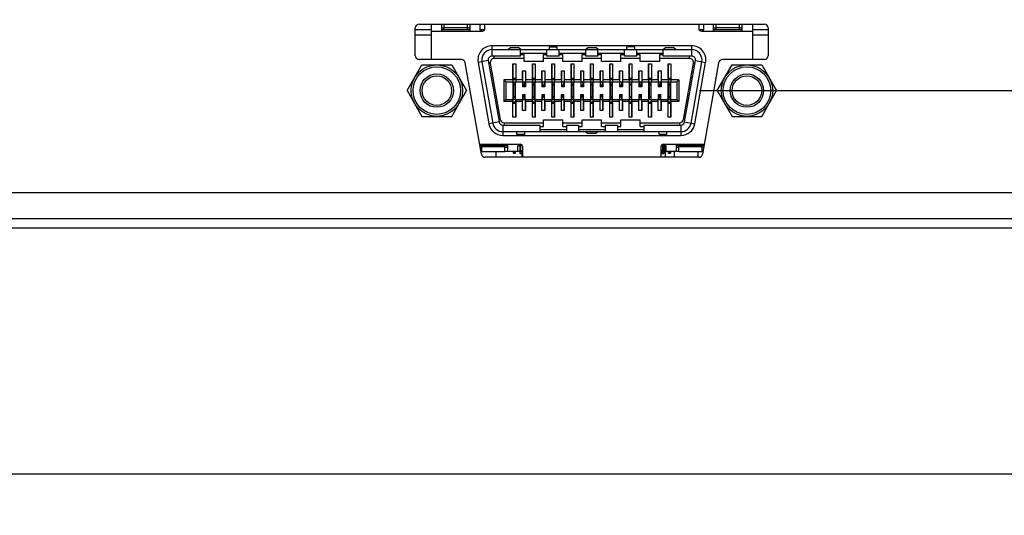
# Model space of a CAD drawing. Header units: inches. Extents: x 0 to 34, y 0 to 22.
# Tile 21 of 38: x 22.5 to 25.5, y 4 to 5.5. Entities that reach past the tile are written whole.
import ezdxf

# ---------------------------------------------------------------- set-up
doc = ezdxf.new("R2010")
doc.units = ezdxf.units.IN
doc.header["$LTSCALE"] = 1.87
doc.header["$MEASUREMENT"] = 0
doc.layers.get('0').update_dxf_attribs({"linetype": 'CONTINUOUS'})
doc.layers.add('02___PRT_ALL_AXES', color=7, linetype='CONTINUOUS')
doc.layers.add('DIMENSIONS', color=7, linetype='CONTINUOUS')
doc.styles.get("Standard").update_dxf_attribs({"font": 'txt', "width": 0.8})
doc.dimstyles.new('DIMSTYLE_1', dxfattribs={"dimtxt": 0.125, "dimasz": 0.18, "dimexe": 0.125, "dimexo": 0.0625, "dimgap": 0.0625, "dimtad": 0, "dimtih": 1, "dimtoh": 1, "dimzin": 4, "dimdsep": 46, "dimtxsty": 'STANDARD', "dimblk": '_FILLED', "dimblk1": '_FILLED', "dimblk2": '_FILLED', "dimcen": 0.09, "dimadec": 0, "dimazin": 0, "dimtp": 0.001, "dimtm": 0.001, "dimtfac": 1, "dimtofl": 0, "dimtmove": 0, "dimatfit": 3, "dimldrblk": '_FILLED', "dimfxl": 1, "dimtolj": 1, "dimtzin": 4, "dimarcsym": 0})

# ---------------------------------------------------------------- blocks, each defined once
blk = doc.blocks.new('_FILLED')
at = {"color": 0, "linetype": 'BYBLOCK'}
blk.add_solid([(0, 0), (-1, 0.174), (-1, -0.174)], dxfattribs=at)
blk = doc.blocks.new('*D2')
at = {"layer": 'DIMENSIONS', "color": 2, "linetype": 'CONTINUOUS'}
for p, q in [((10.8822, 4.757), (10.8822, 3.9695)), ((29.3202, 4.757), (29.3202, 3.9695)), ((10.8822, 4.0945), (19.3762, 4.0945)), ((29.3202, 4.0945), (20.8262, 4.0945))]:
    blk.add_line(p, q, dxfattribs=at)
at = {"layer": 'DIMENSIONS', "color": 2, "linetype": 'CONTINUOUS', "xscale": 0.18, "yscale": 0.18, "zscale": 0.18, "rotation": 180}
blk.add_blockref('_FILLED', (10.8822, 4.0945), dxfattribs=at)
at = {"layer": 'DIMENSIONS', "color": 2, "linetype": 'CONTINUOUS', "xscale": 0.18, "yscale": 0.18, "zscale": 0.18}
blk.add_blockref('_FILLED', (29.3202, 4.0945), dxfattribs=at)
at = {"layer": 'DIMENSIONS', "color": 2, "linetype": 'CONTINUOUS', "insert": (20.1012, 4.157), "char_height": 0.125, "width": 1.325, "attachment_point": 2, "line_spacing_factor": 0.9}
blk.add_mtext('18.44{\\Ftxt.shx;\\W1.000000;\\H0.125000; }[468.3]', dxfattribs=at)
blk = doc.blocks.new('*D6')
at = {"layer": 'DIMENSIONS', "color": 2, "linetype": 'CONTINUOUS'}
for p, q in [((31.8512, 6.0135), (31.8512, 6.3735)), ((24.6059, 6.0135), (31.9762, 6.0135)), ((24.6059, 5.264), (31.9762, 5.264)), ((31.8512, 5.264), (31.8512, 4.904))]:
    blk.add_line(p, q, dxfattribs=at)
at = {"layer": 'DIMENSIONS', "color": 2, "linetype": 'CONTINUOUS', "xscale": 0.18, "yscale": 0.18, "zscale": 0.18}
for p, rotation in [((31.8512, 6.0135), 270), ((31.8512, 5.264), 90)]:
    blk.add_blockref('_FILLED', p, dxfattribs=dict(at, rotation=rotation))
at = {"layer": 'DIMENSIONS', "color": 2, "linetype": 'CONTINUOUS', "insert": (31.8512, 5.7012), "char_height": 0.125, "width": 0.825, "attachment_point": 2, "line_spacing_factor": 0.9}
blk.add_mtext('.75{\\Ftxt.shx;\\W1.000000;\\H0.125000; }[19]', dxfattribs=at)
blk = doc.blocks.new('*D8')
at = {"layer": 'DIMENSIONS', "color": 2, "linetype": 'CONTINUOUS'}
for p, q in [((30.3512, 5.264), (30.3512, 5.624)), ((24.6059, 5.264), (30.4762, 5.264)), ((29.6637, 4.8445), (30.4762, 4.8445)), ((30.3512, 4.8445), (30.3512, 4.3674)), ((30.3512, 4.3674), (30.4687, 4.3674))]:
    blk.add_line(p, q, dxfattribs=at)
at = {"layer": 'DIMENSIONS', "color": 2, "linetype": 'CONTINUOUS', "xscale": 0.18, "yscale": 0.18, "zscale": 0.18}
for p, rotation in [((30.3512, 5.264), 270), ((30.3512, 4.8445), 90)]:
    blk.add_blockref('_FILLED', p, dxfattribs=dict(at, rotation=rotation))
at = {"layer": 'DIMENSIONS', "color": 2, "linetype": 'CONTINUOUS', "insert": (30.5312, 4.4299), "char_height": 0.125, "width": 1.025, "attachment_point": 1, "line_spacing_factor": 0.9}
blk.add_mtext('.42{\\Ftxt.shx;\\W1.000000;\\H0.125000; }[10.7]', dxfattribs=at)

msp = doc.modelspace()

# ---------------------------------------------------------------- linework, layer by layer
at = {"color": 7, "linetype": 'CONTINUOUS'}
for p, q in [((23.7521, 5.4666), (24.8035, 5.4666)), ((23.7891, 5.3586), (23.7891, 5.4666)), ((23.8206, 5.4451), (23.8206, 5.4666)), ((23.8284, 5.449), (23.8284, 5.4666)), ((23.8993, 5.449), (23.8993, 5.4666)), ((23.9072, 5.4451), (23.9072, 5.4666)), ((23.9367, 5.4666), (23.9367, 5.4529)), ((23.9524, 5.4529), (23.9524, 5.4666)), ((24.604, 5.4666), (24.604, 5.4529)), ((24.6198, 5.4529), (24.6198, 5.4666)), ((24.6493, 5.4451), (24.6493, 5.4666)), ((24.6572, 5.449), (24.6572, 5.4666)), ((24.728, 5.449), (24.728, 5.4666)), ((24.7359, 5.4451), (24.7359, 5.4666)), ((24.7674, 5.4666), (24.7674, 5.3586)), ((23.7403, 5.3704), (23.7403, 5.4548)), ((23.7891, 5.449), (23.7403, 5.449)), ((23.7891, 5.4333), (23.7403, 5.4333)), ((23.7891, 5.4451), (23.9446, 5.4451)), ((23.8206, 5.4549), (23.8284, 5.4549)), ((23.9072, 5.449), (23.8206, 5.449)), ((23.8993, 5.455), (23.8284, 5.455)), ((23.8993, 5.4549), (23.9072, 5.4549)), ((23.9514, 5.449), (23.9378, 5.449)), ((24.6187, 5.449), (24.6051, 5.449)), ((24.6119, 5.4451), (24.7674, 5.4451)), ((24.6493, 5.4549), (24.6572, 5.4549)), ((24.7359, 5.449), (24.6493, 5.449)), ((24.728, 5.455), (24.6572, 5.455)), ((24.728, 5.4549), (24.7359, 5.4549)), ((24.8153, 5.449), (24.7674, 5.449)), ((24.8153, 5.4333), (24.7674, 5.4333)), ((24.8153, 5.4548), (24.8153, 5.3704)), ((24.5824, 5.4008), (23.9741, 5.4008)), ((23.9741, 5.3693), (23.9741, 5.4008)), ((24.5824, 5.3693), (24.5824, 5.4008)), ((23.9741, 5.389), (24.5824, 5.389)), ((24.0223, 5.389), (24.0302, 5.3949)), ((24.0302, 5.3949), (24.0538, 5.3949)), ((24.0617, 5.389), (24.0538, 5.3949)), ((24.0607, 5.3693), (24.0607, 5.389)), ((24.0607, 5.3781), (24.1414, 5.3781)), ((24.0607, 5.3737), (24.0715, 5.3737)), ((24.0715, 5.353), (24.0715, 5.3737)), ((24.1306, 5.3737), (24.1414, 5.3737)), ((24.1306, 5.353), (24.1306, 5.3737)), ((24.1414, 5.3693), (24.1414, 5.389)), ((24.1483, 5.3973), (24.1719, 5.3973)), ((24.1483, 5.3973), (24.1483, 5.389)), ((24.1719, 5.3973), (24.1719, 5.389)), ((24.1788, 5.3693), (24.1788, 5.389)), ((24.1788, 5.3781), (24.2595, 5.3781)), ((24.1788, 5.3737), (24.1896, 5.3737)), ((24.1896, 5.353), (24.1896, 5.3737)), ((24.2487, 5.3737), (24.2595, 5.3737)), ((24.2487, 5.353), (24.2487, 5.3737)), ((24.2585, 5.389), (24.2664, 5.3949)), ((24.2595, 5.3693), (24.2595, 5.389)), ((24.2664, 5.3949), (24.29, 5.3949)), ((24.2979, 5.389), (24.29, 5.3949)), ((24.2969, 5.3693), (24.2969, 5.389)), ((24.2969, 5.3781), (24.3776, 5.3781)), ((24.2969, 5.3737), (24.3078, 5.3737)), ((24.3078, 5.353), (24.3078, 5.3737)), ((24.3668, 5.3737), (24.3776, 5.3737)), ((24.3668, 5.353), (24.3668, 5.3737)), ((24.3776, 5.3693), (24.3776, 5.389)), ((24.4082, 5.397), (24.3845, 5.397)), ((24.4082, 5.397), (24.3845, 5.397)), ((24.3845, 5.389), (24.3845, 5.397)), ((24.4082, 5.397), (24.4082, 5.389)), ((24.415, 5.3693), (24.415, 5.389)), ((24.415, 5.3781), (24.4957, 5.3781)), ((24.415, 5.3737), (24.4259, 5.3737)), ((24.4259, 5.353), (24.4259, 5.3737)), ((24.4849, 5.3737), (24.4957, 5.3737)), ((24.4849, 5.353), (24.4849, 5.3737)), ((24.4948, 5.389), (24.5026, 5.3949)), ((24.4957, 5.3693), (24.4957, 5.389)), ((24.5026, 5.3949), (24.5263, 5.3949)), ((24.5341, 5.389), (24.5263, 5.3949)), ((23.8808, 5.3586), (23.7521, 5.3586)), ((23.9416, 5.0704), (23.8924, 5.3489)), ((23.9625, 5.3554), (23.9314, 5.3499)), ((23.9314, 5.3499), (23.9644, 5.1629)), ((23.9431, 5.352), (23.9761, 5.165)), ((23.9625, 5.3554), (23.9954, 5.1684)), ((23.9688, 5.348), (23.9639, 5.3472)), ((23.9688, 5.348), (23.9992, 5.1758)), ((24.0607, 5.3693), (23.9741, 5.3693)), ((23.9804, 5.3619), (23.9804, 5.3693)), ((24.0715, 5.3619), (23.9804, 5.3619)), ((24.0379, 5.3454), (24.0461, 5.3454)), ((24.0379, 5.2968), (24.0379, 5.3454)), ((24.0379, 5.3454), (24.0379, 5.2909)), ((24.0461, 5.3454), (24.0461, 5.2909)), ((24.0461, 5.3454), (24.0461, 5.2968)), ((24.1306, 5.353), (24.0715, 5.353)), ((24.0969, 5.3454), (24.1052, 5.3454)), ((24.0969, 5.2968), (24.0969, 5.3454)), ((24.097, 5.3454), (24.097, 5.2909)), ((24.1051, 5.3454), (24.1051, 5.2909)), ((24.1052, 5.3454), (24.1052, 5.2968)), ((24.1896, 5.3619), (24.1306, 5.3619)), ((24.1788, 5.3693), (24.1414, 5.3693)), ((24.156, 5.3454), (24.1643, 5.3454)), ((24.156, 5.2968), (24.156, 5.3454)), ((24.1561, 5.3454), (24.1561, 5.2909)), ((24.1642, 5.3454), (24.1642, 5.2909)), ((24.1643, 5.3454), (24.1643, 5.2968)), ((24.2487, 5.353), (24.1896, 5.353)), ((24.215, 5.3454), (24.2233, 5.3454)), ((24.215, 5.2968), (24.215, 5.3454)), ((24.2151, 5.3454), (24.2151, 5.2909)), ((24.2232, 5.3454), (24.2232, 5.2909)), ((24.2233, 5.3454), (24.2233, 5.2968)), ((24.3078, 5.3619), (24.2487, 5.3619)), ((24.2969, 5.3693), (24.2595, 5.3693)), ((24.2741, 5.3454), (24.2824, 5.3454)), ((24.2741, 5.2968), (24.2741, 5.3454)), ((24.2742, 5.3454), (24.2742, 5.2909)), ((24.2823, 5.3454), (24.2823, 5.2909)), ((24.2824, 5.3454), (24.2824, 5.2968)), ((24.3668, 5.353), (24.3078, 5.353)), ((24.3332, 5.3454), (24.3414, 5.3454)), ((24.3332, 5.2968), (24.3332, 5.3454)), ((24.3332, 5.3454), (24.3332, 5.2909)), ((24.3413, 5.3454), (24.3413, 5.2909)), ((24.3414, 5.3454), (24.3414, 5.2968)), ((24.4259, 5.3619), (24.3668, 5.3619)), ((24.415, 5.3693), (24.3776, 5.3693)), ((24.3922, 5.3454), (24.4005, 5.3454)), ((24.3922, 5.2968), (24.3922, 5.3454)), ((24.3923, 5.3454), (24.3923, 5.2909)), ((24.4004, 5.3454), (24.4004, 5.2909)), ((24.4005, 5.3454), (24.4005, 5.2968)), ((24.4849, 5.353), (24.4259, 5.353)), ((24.4513, 5.3454), (24.4595, 5.3454)), ((24.4513, 5.2968), (24.4513, 5.3454)), ((24.4513, 5.3454), (24.4513, 5.2909)), ((24.4595, 5.3454), (24.4595, 5.2909)), ((24.4595, 5.3454), (24.4595, 5.2968)), ((24.576, 5.3619), (24.4849, 5.3619)), ((24.5824, 5.3693), (24.4957, 5.3693)), ((24.5103, 5.3454), (24.5186, 5.3454)), ((24.5103, 5.2968), (24.5103, 5.3454)), ((24.5104, 5.3454), (24.5104, 5.2909)), ((24.5185, 5.3454), (24.5185, 5.2909)), ((24.5186, 5.3454), (24.5186, 5.2968)), ((24.5573, 5.1758), (24.5877, 5.348)), ((24.561, 5.1684), (24.594, 5.3554)), ((24.576, 5.3619), (24.576, 5.3693)), ((24.5804, 5.165), (24.6134, 5.352)), ((24.5877, 5.348), (24.5925, 5.3472)), ((24.592, 5.1629), (24.625, 5.3499)), ((24.594, 5.3554), (24.625, 5.3499)), ((24.6646, 5.3489), (24.6155, 5.0704)), ((24.8035, 5.3586), (24.6762, 5.3586)), ((24.0672, 5.3244), (24.0759, 5.3244)), ((24.0672, 5.2968), (24.0672, 5.3244)), ((24.0673, 5.3244), (24.0673, 5.2909)), ((24.0758, 5.3244), (24.0758, 5.2909)), ((24.0759, 5.3244), (24.0759, 5.2968)), ((24.1263, 5.3244), (24.1349, 5.3244)), ((24.1263, 5.2968), (24.1263, 5.3244)), ((24.1263, 5.3244), (24.1263, 5.2909)), ((24.1348, 5.3244), (24.1348, 5.2909)), ((24.1349, 5.3244), (24.1349, 5.2968)), ((24.1853, 5.3244), (24.194, 5.3244)), ((24.1853, 5.2968), (24.1853, 5.3244)), ((24.1854, 5.3244), (24.1854, 5.2909)), ((24.1939, 5.3244), (24.1939, 5.2909)), ((24.194, 5.3244), (24.194, 5.2968)), ((24.2444, 5.3244), (24.253, 5.3244)), ((24.2444, 5.2968), (24.2444, 5.3244)), ((24.2445, 5.3244), (24.2445, 5.2909)), ((24.253, 5.3244), (24.253, 5.2909)), ((24.253, 5.3244), (24.253, 5.2968)), ((24.3034, 5.3244), (24.3121, 5.3244)), ((24.3034, 5.2968), (24.3034, 5.3244)), ((24.3035, 5.3244), (24.3035, 5.2909)), ((24.312, 5.3244), (24.312, 5.2909)), ((24.3121, 5.3244), (24.3121, 5.2968)), ((24.3625, 5.3244), (24.3711, 5.3244)), ((24.3625, 5.2968), (24.3625, 5.3244)), ((24.3626, 5.3244), (24.3626, 5.2909)), ((24.3711, 5.3244), (24.3711, 5.2909)), ((24.3711, 5.3244), (24.3711, 5.2968)), ((24.4215, 5.3244), (24.4302, 5.3244)), ((24.4215, 5.2968), (24.4215, 5.3244)), ((24.4216, 5.3244), (24.4216, 5.2909)), ((24.4301, 5.3244), (24.4301, 5.2909)), ((24.4302, 5.3244), (24.4302, 5.2968)), ((24.4806, 5.3244), (24.4893, 5.3244)), ((24.4806, 5.2968), (24.4806, 5.3244)), ((24.4807, 5.3244), (24.4807, 5.2909)), ((24.4892, 5.3244), (24.4892, 5.2909)), ((24.4893, 5.3244), (24.4893, 5.2968)), ((24.0379, 5.2968), (24.0103, 5.2968)), ((24.0103, 5.2968), (24.0162, 5.2909)), ((24.0103, 5.2968), (24.0103, 5.2311)), ((24.0162, 5.2909), (24.5375, 5.2909)), ((24.0162, 5.2909), (24.0162, 5.237)), ((24.0379, 5.2968), (24.0379, 5.2909)), ((24.0387, 5.237), (24.0387, 5.2909)), ((24.0391, 5.3019), (24.045, 5.3019)), ((24.0391, 5.3019), (24.0391, 5.298)), ((24.0391, 5.298), (24.045, 5.298)), ((24.0391, 5.2909), (24.0391, 5.237)), ((24.0391, 5.2838), (24.045, 5.2838)), ((24.0391, 5.2814), (24.045, 5.2814)), ((24.045, 5.3019), (24.045, 5.298)), ((24.045, 5.2909), (24.045, 5.237)), ((24.0454, 5.237), (24.0454, 5.2909)), ((24.0672, 5.2968), (24.0461, 5.2968)), ((24.0461, 5.2968), (24.0461, 5.2909)), ((24.0672, 5.2968), (24.0673, 5.2909)), ((24.0672, 5.2909), (24.0672, 5.2756)), ((24.0686, 5.2756), (24.0686, 5.2909)), ((24.0686, 5.282), (24.0745, 5.282)), ((24.0686, 5.2809), (24.0745, 5.2809)), ((24.0745, 5.2756), (24.0745, 5.2909)), ((24.0759, 5.2968), (24.0758, 5.2909)), ((24.0969, 5.2968), (24.0759, 5.2968)), ((24.0759, 5.2909), (24.0759, 5.2756)), ((24.0969, 5.2968), (24.097, 5.2909)), ((24.0977, 5.237), (24.0977, 5.2909)), ((24.0981, 5.3019), (24.104, 5.3019)), ((24.0981, 5.3019), (24.0981, 5.298)), ((24.0981, 5.298), (24.104, 5.298)), ((24.0981, 5.2909), (24.0981, 5.237)), ((24.0981, 5.2838), (24.104, 5.2838)), ((24.0981, 5.2814), (24.104, 5.2814)), ((24.104, 5.3019), (24.104, 5.298)), ((24.104, 5.2909), (24.104, 5.237)), ((24.1044, 5.237), (24.1044, 5.2909)), ((24.1052, 5.2968), (24.1051, 5.2909)), ((24.1263, 5.2968), (24.1052, 5.2968)), ((24.1263, 5.2968), (24.1263, 5.2909)), ((24.1263, 5.2909), (24.1263, 5.2756)), ((24.1276, 5.2756), (24.1276, 5.2909)), ((24.1276, 5.282), (24.1335, 5.282)), ((24.1276, 5.2809), (24.1335, 5.2809)), ((24.1335, 5.2756), (24.1335, 5.2909)), ((24.156, 5.2968), (24.1349, 5.2968)), ((24.1349, 5.2968), (24.1349, 5.2909)), ((24.1349, 5.2909), (24.1349, 5.2756)), ((24.156, 5.2968), (24.156, 5.2909)), ((24.1568, 5.237), (24.1568, 5.2909)), ((24.1572, 5.3019), (24.1631, 5.3019)), ((24.1572, 5.3019), (24.1572, 5.298)), ((24.1572, 5.298), (24.1631, 5.298)), ((24.1572, 5.2909), (24.1572, 5.237)), ((24.1572, 5.2838), (24.1631, 5.2838)), ((24.1572, 5.2814), (24.1631, 5.2814)), ((24.1631, 5.3019), (24.1631, 5.298)), ((24.1631, 5.2909), (24.1631, 5.237)), ((24.1635, 5.237), (24.1635, 5.2909)), ((24.1643, 5.2968), (24.1642, 5.2909)), ((24.1853, 5.2968), (24.1643, 5.2968)), ((24.1853, 5.2968), (24.1854, 5.2909)), ((24.1853, 5.2909), (24.1853, 5.2756)), ((24.1867, 5.2756), (24.1867, 5.2909)), ((24.1867, 5.282), (24.1926, 5.282)), ((24.1867, 5.2809), (24.1926, 5.2809)), ((24.1926, 5.2756), (24.1926, 5.2909)), ((24.194, 5.2968), (24.1939, 5.2909)), ((24.215, 5.2968), (24.194, 5.2968)), ((24.194, 5.2909), (24.194, 5.2756)), ((24.215, 5.2968), (24.2151, 5.2909)), ((24.2158, 5.237), (24.2158, 5.2909)), ((24.2162, 5.3019), (24.2221, 5.3019)), ((24.2162, 5.3019), (24.2162, 5.298)), ((24.2162, 5.298), (24.2221, 5.298)), ((24.2162, 5.2909), (24.2162, 5.237)), ((24.2162, 5.2838), (24.2221, 5.2838)), ((24.2162, 5.2814), (24.2221, 5.2814)), ((24.2221, 5.3019), (24.2221, 5.298)), ((24.2221, 5.2909), (24.2221, 5.237)), ((24.2225, 5.237), (24.2225, 5.2909)), ((24.2233, 5.2968), (24.2232, 5.2909)), ((24.2444, 5.2968), (24.2233, 5.2968)), ((24.2444, 5.2968), (24.2444, 5.2909)), ((24.2444, 5.2909), (24.2444, 5.2756)), ((24.2457, 5.2756), (24.2457, 5.2909)), ((24.2457, 5.282), (24.2517, 5.282)), ((24.2457, 5.2809), (24.2517, 5.2809)), ((24.2517, 5.2756), (24.2517, 5.2909)), ((24.2741, 5.2968), (24.253, 5.2968)), ((24.253, 5.2968), (24.253, 5.2909)), ((24.253, 5.2909), (24.253, 5.2756)), ((24.2741, 5.2968), (24.2742, 5.2909)), ((24.2749, 5.237), (24.2749, 5.2909)), ((24.2753, 5.3019), (24.2812, 5.3019)), ((24.2753, 5.3019), (24.2753, 5.298)), ((24.2753, 5.298), (24.2812, 5.298)), ((24.2753, 5.2909), (24.2753, 5.237)), ((24.2753, 5.2838), (24.2812, 5.2838)), ((24.2753, 5.2814), (24.2812, 5.2814)), ((24.2812, 5.3019), (24.2812, 5.298)), ((24.2812, 5.2909), (24.2812, 5.237)), ((24.2816, 5.237), (24.2816, 5.2909)), ((24.2824, 5.2968), (24.2823, 5.2909)), ((24.3034, 5.2968), (24.2824, 5.2968)), ((24.3034, 5.2968), (24.3035, 5.2909)), ((24.3034, 5.2909), (24.3034, 5.2756)), ((24.3048, 5.2756), (24.3048, 5.2909)), ((24.3048, 5.282), (24.3107, 5.282)), ((24.3048, 5.2809), (24.3107, 5.2809)), ((24.3107, 5.2756), (24.3107, 5.2909)), ((24.3121, 5.2968), (24.312, 5.2909)), ((24.3332, 5.2968), (24.3121, 5.2968)), ((24.3121, 5.2909), (24.3121, 5.2756)), ((24.3332, 5.2968), (24.3332, 5.2909)), ((24.3339, 5.237), (24.3339, 5.2909)), ((24.3343, 5.3019), (24.3402, 5.3019)), ((24.3343, 5.3019), (24.3343, 5.298)), ((24.3343, 5.298), (24.3402, 5.298)), ((24.3343, 5.2909), (24.3343, 5.237)), ((24.3343, 5.2838), (24.3402, 5.2838)), ((24.3343, 5.2814), (24.3402, 5.2814)), ((24.3402, 5.3019), (24.3402, 5.298)), ((24.3402, 5.2909), (24.3402, 5.237)), ((24.3406, 5.237), (24.3406, 5.2909)), ((24.3625, 5.2968), (24.3414, 5.2968)), ((24.3414, 5.2968), (24.3414, 5.2909)), ((24.3625, 5.2968), (24.3625, 5.2909)), ((24.3625, 5.2909), (24.3625, 5.2756)), ((24.3639, 5.2756), (24.3639, 5.2909)), ((24.3639, 5.282), (24.3698, 5.282)), ((24.3639, 5.2809), (24.3698, 5.2809)), ((24.3698, 5.2756), (24.3698, 5.2909)), ((24.3922, 5.2968), (24.3711, 5.2968)), ((24.3711, 5.2968), (24.3711, 5.2909)), ((24.3711, 5.2909), (24.3711, 5.2756)), ((24.3922, 5.2968), (24.3923, 5.2909)), ((24.393, 5.237), (24.393, 5.2909)), ((24.3934, 5.3019), (24.3993, 5.3019)), ((24.3934, 5.3019), (24.3934, 5.298)), ((24.3934, 5.298), (24.3993, 5.298)), ((24.3934, 5.2909), (24.3934, 5.237)), ((24.3934, 5.2838), (24.3993, 5.2838)), ((24.3934, 5.2814), (24.3993, 5.2814)), ((24.3993, 5.3019), (24.3993, 5.298)), ((24.3993, 5.2909), (24.3993, 5.237)), ((24.3997, 5.237), (24.3997, 5.2909)), ((24.4005, 5.2968), (24.4004, 5.2909)), ((24.4215, 5.2968), (24.4005, 5.2968)), ((24.4215, 5.2968), (24.4216, 5.2909)), ((24.4215, 5.2909), (24.4215, 5.2756)), ((24.4229, 5.2756), (24.4229, 5.2909)), ((24.4229, 5.282), (24.4288, 5.282)), ((24.4229, 5.2809), (24.4288, 5.2809)), ((24.4288, 5.2756), (24.4288, 5.2909)), ((24.4302, 5.2968), (24.4301, 5.2909)), ((24.4513, 5.2968), (24.4302, 5.2968)), ((24.4302, 5.2909), (24.4302, 5.2756)), ((24.4513, 5.2968), (24.4513, 5.2909)), ((24.452, 5.237), (24.452, 5.2909)), ((24.4524, 5.3019), (24.4583, 5.3019)), ((24.4524, 5.3019), (24.4524, 5.298)), ((24.4524, 5.298), (24.4583, 5.298)), ((24.4524, 5.2909), (24.4524, 5.237)), ((24.4524, 5.2838), (24.4583, 5.2838)), ((24.4524, 5.2814), (24.4583, 5.2814)), ((24.4583, 5.3019), (24.4583, 5.298)), ((24.4583, 5.2909), (24.4583, 5.237)), ((24.4587, 5.237), (24.4587, 5.2909)), ((24.4806, 5.2968), (24.4595, 5.2968)), ((24.4595, 5.2968), (24.4595, 5.2909)), ((24.4806, 5.2968), (24.4807, 5.2909)), ((24.4806, 5.2909), (24.4806, 5.2756)), ((24.482, 5.2756), (24.482, 5.2909)), ((24.482, 5.282), (24.4879, 5.282)), ((24.482, 5.2809), (24.4879, 5.2809)), ((24.4879, 5.2756), (24.4879, 5.2909)), ((24.4893, 5.2968), (24.4892, 5.2909)), ((24.5103, 5.2968), (24.4893, 5.2968)), ((24.4893, 5.2909), (24.4893, 5.2756)), ((24.5103, 5.2968), (24.5104, 5.2909)), ((24.5111, 5.237), (24.5111, 5.2909)), ((24.5115, 5.3019), (24.5174, 5.3019)), ((24.5115, 5.3019), (24.5115, 5.298)), ((24.5115, 5.298), (24.5174, 5.298)), ((24.5115, 5.2909), (24.5115, 5.237)), ((24.5115, 5.2838), (24.5174, 5.2838)), ((24.5115, 5.2814), (24.5174, 5.2814)), ((24.5174, 5.3019), (24.5174, 5.298)), ((24.5174, 5.2909), (24.5174, 5.237)), ((24.5178, 5.237), (24.5178, 5.2909)), ((24.5186, 5.2968), (24.5185, 5.2909)), ((24.5434, 5.2968), (24.5186, 5.2968)), ((24.5434, 5.2968), (24.5375, 5.2909)), ((24.5375, 5.2909), (24.5375, 5.237)), ((24.5434, 5.2968), (24.5434, 5.2311)), ((24.0759, 5.2756), (24.0672, 5.2756)), ((24.0679, 5.2519), (24.0752, 5.2519)), ((24.0679, 5.237), (24.0679, 5.2519)), ((24.0686, 5.2765), (24.0745, 5.2765)), ((24.0686, 5.237), (24.0686, 5.2519)), ((24.0745, 5.237), (24.0745, 5.2519)), ((24.0752, 5.237), (24.0752, 5.2519)), ((24.1349, 5.2756), (24.1263, 5.2756)), ((24.1269, 5.2519), (24.1342, 5.2519)), ((24.1269, 5.237), (24.1269, 5.2519)), ((24.1276, 5.2765), (24.1335, 5.2765)), ((24.1276, 5.237), (24.1276, 5.2519)), ((24.1335, 5.237), (24.1335, 5.2519)), ((24.1342, 5.237), (24.1342, 5.2519)), ((24.194, 5.2756), (24.1853, 5.2756)), ((24.186, 5.2519), (24.1933, 5.2519)), ((24.186, 5.237), (24.186, 5.2519)), ((24.1867, 5.2765), (24.1926, 5.2765)), ((24.1867, 5.237), (24.1867, 5.2519)), ((24.1926, 5.237), (24.1926, 5.2519)), ((24.1933, 5.237), (24.1933, 5.2519)), ((24.253, 5.2756), (24.2444, 5.2756)), ((24.2451, 5.2519), (24.2523, 5.2519)), ((24.2451, 5.237), (24.2451, 5.2519)), ((24.2457, 5.2765), (24.2517, 5.2765)), ((24.2457, 5.237), (24.2457, 5.2519)), ((24.2517, 5.237), (24.2517, 5.2519)), ((24.2523, 5.237), (24.2523, 5.2519)), ((24.3121, 5.2756), (24.3034, 5.2756)), ((24.3041, 5.2519), (24.3114, 5.2519)), ((24.3041, 5.237), (24.3041, 5.2519)), ((24.3048, 5.2765), (24.3107, 5.2765)), ((24.3048, 5.237), (24.3048, 5.2519)), ((24.3107, 5.237), (24.3107, 5.2519)), ((24.3114, 5.237), (24.3114, 5.2519)), ((24.3711, 5.2756), (24.3625, 5.2756)), ((24.3632, 5.2519), (24.3705, 5.2519)), ((24.3632, 5.237), (24.3632, 5.2519)), ((24.3639, 5.2765), (24.3698, 5.2765)), ((24.3639, 5.237), (24.3639, 5.2519)), ((24.3698, 5.237), (24.3698, 5.2519)), ((24.3705, 5.237), (24.3705, 5.2519)), ((24.4302, 5.2756), (24.4215, 5.2756)), ((24.4222, 5.2519), (24.4295, 5.2519)), ((24.4222, 5.237), (24.4222, 5.2519)), ((24.4229, 5.2765), (24.4288, 5.2765)), ((24.4229, 5.237), (24.4229, 5.2519)), ((24.4288, 5.237), (24.4288, 5.2519)), ((24.4295, 5.237), (24.4295, 5.2519)), ((24.4893, 5.2756), (24.4806, 5.2756)), ((24.4813, 5.2519), (24.4886, 5.2519)), ((24.4813, 5.237), (24.4813, 5.2519)), ((24.482, 5.2765), (24.4879, 5.2765)), ((24.482, 5.237), (24.482, 5.2519)), ((24.4879, 5.237), (24.4879, 5.2519)), ((24.4886, 5.237), (24.4886, 5.2519)), ((24.0103, 5.2311), (24.0162, 5.237)), ((24.0379, 5.2311), (24.0103, 5.2311)), ((24.0162, 5.237), (24.5375, 5.237)), ((24.0379, 5.1832), (24.0379, 5.237)), ((24.0379, 5.2311), (24.0379, 5.237)), ((24.0379, 5.1832), (24.0379, 5.2311)), ((24.0391, 5.2464), (24.045, 5.2464)), ((24.0391, 5.2441), (24.045, 5.2441)), ((24.0391, 5.2299), (24.045, 5.2299)), ((24.0391, 5.2299), (24.0391, 5.2259)), ((24.0391, 5.2259), (24.045, 5.2259)), ((24.045, 5.2299), (24.045, 5.2259)), ((24.0461, 5.2311), (24.0461, 5.237)), ((24.0461, 5.1832), (24.0461, 5.237)), ((24.0672, 5.2311), (24.0461, 5.2311)), ((24.0461, 5.2311), (24.0461, 5.1832)), ((24.0672, 5.2311), (24.0673, 5.237)), ((24.0672, 5.2031), (24.0672, 5.2311)), ((24.0673, 5.2031), (24.0673, 5.237)), ((24.0686, 5.2502), (24.0745, 5.2502)), ((24.0686, 5.2458), (24.0745, 5.2458)), ((24.0686, 5.2447), (24.0745, 5.2447)), ((24.0759, 5.2311), (24.0758, 5.237)), ((24.0758, 5.2031), (24.0758, 5.237)), ((24.0969, 5.2311), (24.0759, 5.2311)), ((24.0759, 5.2311), (24.0759, 5.2031)), ((24.0969, 5.2311), (24.097, 5.237)), ((24.0969, 5.1832), (24.0969, 5.2311)), ((24.097, 5.1832), (24.097, 5.237)), ((24.0981, 5.2464), (24.104, 5.2464)), ((24.0981, 5.2441), (24.104, 5.2441)), ((24.0981, 5.2299), (24.104, 5.2299)), ((24.0981, 5.2299), (24.0981, 5.2259)), ((24.0981, 5.2259), (24.104, 5.2259)), ((24.104, 5.2299), (24.104, 5.2259)), ((24.1052, 5.2311), (24.1051, 5.237)), ((24.1051, 5.1832), (24.1051, 5.237)), ((24.1263, 5.2311), (24.1052, 5.2311)), ((24.1052, 5.2311), (24.1052, 5.1832)), ((24.1263, 5.2031), (24.1263, 5.237)), ((24.1263, 5.2311), (24.1263, 5.237)), ((24.1263, 5.2031), (24.1263, 5.2311)), ((24.1276, 5.2502), (24.1335, 5.2502)), ((24.1276, 5.2458), (24.1335, 5.2458)), ((24.1276, 5.2447), (24.1335, 5.2447)), ((24.1348, 5.2031), (24.1348, 5.237)), ((24.1349, 5.2311), (24.1349, 5.237)), ((24.156, 5.2311), (24.1349, 5.2311)), ((24.1349, 5.2311), (24.1349, 5.2031)), ((24.156, 5.2311), (24.156, 5.237)), ((24.156, 5.1832), (24.156, 5.2311)), ((24.1561, 5.1832), (24.1561, 5.237)), ((24.1572, 5.2464), (24.1631, 5.2464)), ((24.1572, 5.2441), (24.1631, 5.2441)), ((24.1572, 5.2299), (24.1631, 5.2299)), ((24.1572, 5.2299), (24.1572, 5.2259)), ((24.1572, 5.2259), (24.1631, 5.2259)), ((24.1631, 5.2299), (24.1631, 5.2259)), ((24.1643, 5.2311), (24.1642, 5.237)), ((24.1642, 5.1832), (24.1642, 5.237)), ((24.1853, 5.2311), (24.1643, 5.2311)), ((24.1643, 5.2311), (24.1643, 5.1832)), ((24.1853, 5.2311), (24.1854, 5.237)), ((24.1853, 5.2031), (24.1853, 5.2311)), ((24.1854, 5.2031), (24.1854, 5.237)), ((24.1867, 5.2502), (24.1926, 5.2502)), ((24.1867, 5.2458), (24.1926, 5.2458)), ((24.1867, 5.2447), (24.1926, 5.2447)), ((24.194, 5.2311), (24.1939, 5.237)), ((24.1939, 5.2031), (24.1939, 5.237)), ((24.215, 5.2311), (24.194, 5.2311)), ((24.194, 5.2311), (24.194, 5.2031)), ((24.215, 5.2311), (24.2151, 5.237)), ((24.215, 5.1832), (24.215, 5.2311)), ((24.2151, 5.1832), (24.2151, 5.237)), ((24.2162, 5.2464), (24.2221, 5.2464)), ((24.2162, 5.2441), (24.2221, 5.2441)), ((24.2162, 5.2299), (24.2221, 5.2299)), ((24.2162, 5.2299), (24.2162, 5.2259)), ((24.2162, 5.2259), (24.2221, 5.2259)), ((24.2221, 5.2299), (24.2221, 5.2259)), ((24.2233, 5.2311), (24.2232, 5.237)), ((24.2232, 5.1832), (24.2232, 5.237)), ((24.2444, 5.2311), (24.2233, 5.2311)), ((24.2233, 5.2311), (24.2233, 5.1832)), ((24.2444, 5.2311), (24.2444, 5.237)), ((24.2444, 5.2031), (24.2444, 5.2311)), ((24.2445, 5.2031), (24.2445, 5.237)), ((24.2457, 5.2502), (24.2517, 5.2502)), ((24.2457, 5.2458), (24.2517, 5.2458)), ((24.2457, 5.2447), (24.2517, 5.2447)), ((24.253, 5.2311), (24.253, 5.237)), ((24.253, 5.2031), (24.253, 5.237)), ((24.2741, 5.2311), (24.253, 5.2311)), ((24.253, 5.2311), (24.253, 5.2031)), ((24.2741, 5.2311), (24.2742, 5.237)), ((24.2741, 5.1832), (24.2741, 5.2311)), ((24.2742, 5.1832), (24.2742, 5.237)), ((24.2753, 5.2464), (24.2812, 5.2464)), ((24.2753, 5.2441), (24.2812, 5.2441)), ((24.2753, 5.2299), (24.2812, 5.2299)), ((24.2753, 5.2299), (24.2753, 5.2259)), ((24.2753, 5.2259), (24.2812, 5.2259)), ((24.2812, 5.2299), (24.2812, 5.2259)), ((24.2824, 5.2311), (24.2823, 5.237)), ((24.2823, 5.1832), (24.2823, 5.237)), ((24.3034, 5.2311), (24.2824, 5.2311)), ((24.2824, 5.2311), (24.2824, 5.1832)), ((24.3034, 5.2311), (24.3035, 5.237)), ((24.3034, 5.2031), (24.3034, 5.2311)), ((24.3035, 5.2031), (24.3035, 5.237)), ((24.3048, 5.2502), (24.3107, 5.2502)), ((24.3048, 5.2458), (24.3107, 5.2458)), ((24.3048, 5.2447), (24.3107, 5.2447)), ((24.3121, 5.2311), (24.312, 5.237)), ((24.312, 5.2031), (24.312, 5.237)), ((24.3332, 5.2311), (24.3121, 5.2311)), ((24.3121, 5.2311), (24.3121, 5.2031)), ((24.3332, 5.1832), (24.3332, 5.237)), ((24.3332, 5.2311), (24.3332, 5.237)), ((24.3332, 5.1832), (24.3332, 5.2311)), ((24.3343, 5.2464), (24.3402, 5.2464)), ((24.3343, 5.2441), (24.3402, 5.2441)), ((24.3343, 5.2299), (24.3402, 5.2299)), ((24.3343, 5.2299), (24.3343, 5.2259)), ((24.3343, 5.2259), (24.3402, 5.2259)), ((24.3402, 5.2299), (24.3402, 5.2259)), ((24.3413, 5.1832), (24.3413, 5.237)), ((24.3414, 5.2311), (24.3414, 5.237)), ((24.3625, 5.2311), (24.3414, 5.2311)), ((24.3414, 5.2311), (24.3414, 5.1832)), ((24.3625, 5.2311), (24.3625, 5.237)), ((24.3625, 5.2031), (24.3625, 5.2311)), ((24.3626, 5.2031), (24.3626, 5.237)), ((24.3639, 5.2502), (24.3698, 5.2502)), ((24.3639, 5.2458), (24.3698, 5.2458)), ((24.3639, 5.2447), (24.3698, 5.2447)), ((24.3711, 5.2311), (24.3711, 5.237)), ((24.3711, 5.2031), (24.3711, 5.237)), ((24.3922, 5.2311), (24.3711, 5.2311)), ((24.3711, 5.2311), (24.3711, 5.2031)), ((24.3922, 5.2311), (24.3923, 5.237)), ((24.3922, 5.1832), (24.3922, 5.2311)), ((24.3923, 5.1832), (24.3923, 5.237)), ((24.3934, 5.2464), (24.3993, 5.2464)), ((24.3934, 5.2441), (24.3993, 5.2441)), ((24.3934, 5.2299), (24.3993, 5.2299)), ((24.3934, 5.2299), (24.3934, 5.2259)), ((24.3934, 5.2259), (24.3993, 5.2259)), ((24.3993, 5.2299), (24.3993, 5.2259)), ((24.4005, 5.2311), (24.4004, 5.237)), ((24.4004, 5.1832), (24.4004, 5.237)), ((24.4215, 5.2311), (24.4005, 5.2311)), ((24.4005, 5.2311), (24.4005, 5.1832)), ((24.4215, 5.2311), (24.4216, 5.237)), ((24.4215, 5.2031), (24.4215, 5.2311)), ((24.4216, 5.2031), (24.4216, 5.237)), ((24.4229, 5.2502), (24.4288, 5.2502)), ((24.4229, 5.2458), (24.4288, 5.2458)), ((24.4229, 5.2447), (24.4288, 5.2447)), ((24.4302, 5.2311), (24.4301, 5.237)), ((24.4301, 5.2031), (24.4301, 5.237)), ((24.4513, 5.2311), (24.4302, 5.2311)), ((24.4302, 5.2311), (24.4302, 5.2031)), ((24.4513, 5.1832), (24.4513, 5.237)), ((24.4513, 5.2311), (24.4513, 5.237)), ((24.4513, 5.1832), (24.4513, 5.2311)), ((24.4524, 5.2464), (24.4583, 5.2464)), ((24.4524, 5.2441), (24.4583, 5.2441)), ((24.4524, 5.2299), (24.4583, 5.2299)), ((24.4524, 5.2299), (24.4524, 5.2259)), ((24.4524, 5.2259), (24.4583, 5.2259)), ((24.4583, 5.2299), (24.4583, 5.2259)), ((24.4595, 5.2311), (24.4595, 5.237)), ((24.4595, 5.1832), (24.4595, 5.237)), ((24.4806, 5.2311), (24.4595, 5.2311)), ((24.4595, 5.2311), (24.4595, 5.1832)), ((24.4806, 5.2311), (24.4807, 5.237)), ((24.4806, 5.2031), (24.4806, 5.2311)), ((24.4807, 5.2031), (24.4807, 5.237)), ((24.482, 5.2502), (24.4879, 5.2502)), ((24.482, 5.2458), (24.4879, 5.2458)), ((24.482, 5.2447), (24.4879, 5.2447)), ((24.4893, 5.2311), (24.4892, 5.237)), ((24.4892, 5.2031), (24.4892, 5.237)), ((24.5103, 5.2311), (24.4893, 5.2311)), ((24.4893, 5.2311), (24.4893, 5.2031)), ((24.5103, 5.2311), (24.5104, 5.237)), ((24.5103, 5.1832), (24.5103, 5.2311)), ((24.5104, 5.1832), (24.5104, 5.237)), ((24.5115, 5.2464), (24.5174, 5.2464)), ((24.5115, 5.2441), (24.5174, 5.2441)), ((24.5115, 5.2299), (24.5174, 5.2299)), ((24.5115, 5.2299), (24.5115, 5.2259)), ((24.5115, 5.2259), (24.5174, 5.2259)), ((24.5174, 5.2299), (24.5174, 5.2259)), ((24.5186, 5.2311), (24.5185, 5.237)), ((24.5185, 5.1832), (24.5185, 5.237)), ((24.5434, 5.2311), (24.5186, 5.2311)), ((24.5186, 5.2311), (24.5186, 5.1832)), ((24.5434, 5.2311), (24.5375, 5.237)), ((24.0759, 5.2031), (24.0672, 5.2031)), ((24.1349, 5.2031), (24.1263, 5.2031)), ((24.194, 5.2031), (24.1853, 5.2031)), ((24.253, 5.2031), (24.2444, 5.2031)), ((24.3121, 5.2031), (24.3034, 5.2031)), ((24.3711, 5.2031), (24.3625, 5.2031)), ((24.4302, 5.2031), (24.4215, 5.2031)), ((24.4893, 5.2031), (24.4806, 5.2031)), ((23.9954, 5.1684), (23.9644, 5.1629)), ((23.9992, 5.1758), (23.9943, 5.1749)), ((24.0108, 5.166), (24.1306, 5.166)), ((24.0108, 5.166), (24.0108, 5.1586)), ((24.0461, 5.1832), (24.0379, 5.1832)), ((24.1052, 5.1832), (24.0969, 5.1832)), ((24.1306, 5.1749), (24.1896, 5.1749)), ((24.1306, 5.1542), (24.1306, 5.1749)), ((24.1643, 5.1832), (24.156, 5.1832)), ((24.1896, 5.1542), (24.1896, 5.1749)), ((24.1896, 5.166), (24.2487, 5.166)), ((24.2233, 5.1832), (24.215, 5.1832)), ((24.2487, 5.1749), (24.3078, 5.1749)), ((24.2487, 5.1542), (24.2487, 5.1749)), ((24.2824, 5.1832), (24.2741, 5.1832)), ((24.3078, 5.1542), (24.3078, 5.1749)), ((24.3078, 5.166), (24.3668, 5.166)), ((24.3414, 5.1832), (24.3332, 5.1832)), ((24.3668, 5.1749), (24.4259, 5.1749)), ((24.3668, 5.1542), (24.3668, 5.1749)), ((24.4005, 5.1832), (24.3922, 5.1832)), ((24.4259, 5.1542), (24.4259, 5.1749)), ((24.4259, 5.166), (24.5457, 5.166)), ((24.4595, 5.1832), (24.4513, 5.1832)), ((24.5186, 5.1832), (24.5103, 5.1832)), ((24.5457, 5.166), (24.5457, 5.1586)), ((24.5573, 5.1758), (24.5622, 5.1749)), ((24.561, 5.1684), (24.592, 5.1629)), ((24.0071, 5.1586), (24.1198, 5.1586)), ((24.0071, 5.1586), (24.0071, 5.1271)), ((24.0071, 5.139), (24.5494, 5.139)), ((24.0499, 5.1306), (24.0499, 5.139)), ((24.0735, 5.1306), (24.0499, 5.1306)), ((24.0735, 5.1306), (24.0735, 5.139)), ((24.1198, 5.1586), (24.1198, 5.139)), ((24.1198, 5.1542), (24.1306, 5.1542)), ((24.1198, 5.1458), (24.2005, 5.1458)), ((24.1896, 5.1542), (24.2005, 5.1542)), ((24.2005, 5.1586), (24.2379, 5.1586)), ((24.2005, 5.1586), (24.2005, 5.139)), ((24.2379, 5.1586), (24.2379, 5.139)), ((24.2379, 5.1542), (24.2487, 5.1542)), ((24.2379, 5.1458), (24.3186, 5.1458)), ((24.2585, 5.139), (24.2664, 5.133)), ((24.29, 5.133), (24.2664, 5.133)), ((24.2979, 5.139), (24.29, 5.133)), ((24.3078, 5.1542), (24.3186, 5.1542)), ((24.3186, 5.1586), (24.356, 5.1586)), ((24.3186, 5.1586), (24.3186, 5.139)), ((24.356, 5.1586), (24.356, 5.139)), ((24.356, 5.1542), (24.3668, 5.1542)), ((24.356, 5.1458), (24.4367, 5.1458)), ((24.4259, 5.1542), (24.4367, 5.1542)), ((24.4367, 5.1586), (24.5494, 5.1586)), ((24.4367, 5.1586), (24.4367, 5.139)), ((24.483, 5.1309), (24.483, 5.139)), ((24.483, 5.1309), (24.5066, 5.1309)), ((24.483, 5.1309), (24.5066, 5.1309)), ((24.5066, 5.1309), (24.5066, 5.139)), ((24.5494, 5.1586), (24.5494, 5.1271)), ((23.9362, 5.1006), (24.0597, 5.1006)), ((24.0071, 5.1271), (24.5494, 5.1271)), ((24.0213, 5.1006), (24.0213, 5.0789)), ((24.4967, 5.1006), (24.6208, 5.1006)), ((24.5351, 5.1006), (24.5351, 5.0789)), ((23.9369, 5.0966), (24.0213, 5.0966)), ((23.9426, 5.0907), (23.938, 5.0907)), ((23.9426, 5.0789), (23.94, 5.0789)), ((23.9426, 5.0769), (23.9426, 5.0966)), ((24.0135, 5.0929), (23.9426, 5.0929)), ((24.0135, 5.0769), (23.9426, 5.0769)), ((23.9857, 5.0769), (23.9857, 5.0606)), ((24.0135, 5.0769), (24.0135, 5.0966)), ((24.0213, 5.0907), (24.0135, 5.0907)), ((24.0135, 5.0789), (24.0519, 5.0789)), ((24.0391, 5.0779), (24.0135, 5.0779)), ((24.0391, 5.073), (24.0391, 5.0789)), ((24.0391, 5.0762), (24.045, 5.0762)), ((24.0391, 5.073), (24.045, 5.073)), ((24.0391, 5.073), (24.045, 5.073)), ((24.045, 5.0789), (24.045, 5.073)), ((24.0587, 5.0779), (24.045, 5.0779)), ((24.0519, 5.0927), (24.0519, 5.0789)), ((24.0529, 5.0966), (24.0617, 5.0966)), ((24.0587, 5.0966), (24.0587, 5.0724)), ((24.0646, 5.076), (24.0587, 5.076)), ((24.0587, 5.0724), (24.0646, 5.0724)), ((24.0617, 5.0809), (24.0617, 5.1003)), ((24.0676, 5.0809), (24.0617, 5.0809)), ((24.0646, 5.0809), (24.0647, 5.0606)), ((24.0676, 5.0779), (24.0646, 5.0779)), ((24.0676, 5.0606), (24.0676, 5.0927)), ((24.4889, 5.0927), (24.4889, 5.0606)), ((24.4948, 5.0809), (24.4889, 5.0809)), ((24.4918, 5.0809), (24.4918, 5.0724)), ((24.4977, 5.076), (24.4918, 5.076)), ((24.4918, 5.0724), (24.4977, 5.0724)), ((24.4948, 5.0809), (24.4948, 5.1003)), ((24.4948, 5.0966), (24.5035, 5.0966)), ((24.4977, 5.0966), (24.4977, 5.0724)), ((24.5013, 5.0966), (24.5013, 5.0606)), ((24.5046, 5.0789), (24.5046, 5.0927)), ((24.5046, 5.0789), (24.543, 5.0789)), ((24.5115, 5.073), (24.5115, 5.0789)), ((24.5115, 5.0762), (24.5174, 5.0762)), ((24.5115, 5.073), (24.5174, 5.073)), ((24.5115, 5.073), (24.5174, 5.073)), ((24.5174, 5.0789), (24.5174, 5.073)), ((24.5293, 5.0789), (24.5293, 5.0606)), ((24.5351, 5.0966), (24.6201, 5.0966)), ((24.543, 5.0907), (24.5351, 5.0907)), ((24.543, 5.0769), (24.543, 5.0966)), ((24.6139, 5.0929), (24.543, 5.0929)), ((24.6139, 5.0769), (24.543, 5.0769)), ((24.6013, 5.0769), (24.6013, 5.0606)), ((24.6139, 5.0769), (24.6139, 5.0966)), ((24.6191, 5.0907), (24.6139, 5.0907)), ((24.617, 5.0789), (24.6139, 5.0789)), ((24.6039, 5.0606), (23.9532, 5.0606)), ((11.5952, 4.9533), (28.5952, 4.9533)), ((11.674, 4.8745), (28.5164, 4.8745)), ((29.6012, 4.8445), (10.6012, 4.8445))]:
    msp.add_line(p, q, dxfattribs=at)
for centre, radius in [((23.8058, 5.264), 0.0785), ((24.7507, 5.264), 0.0785), ((23.8058, 5.264), 0.0725), ((23.8058, 5.264), 0.051), ((24.7507, 5.264), 0.0725), ((24.7507, 5.264), 0.051), ((23.8058, 5.264), 0.045), ((24.7507, 5.264), 0.045)]:
    msp.add_circle(centre, radius, dxfattribs=at)
for centre, radius, start, end in [((23.7521, 5.4548), 0.0118, 90, 180), ((24.8035, 5.4548), 0.0118, 0, 90), ((23.9446, 5.4529), 0.00787, 180, 360), ((24.6119, 5.4529), 0.00787, 180, 360), ((23.9741, 5.3575), 0.0433, 90, 190), ((24.5824, 5.3575), 0.0433, 350, 90), ((23.9741, 5.3575), 0.0315, 90, 190), ((24.5824, 5.3575), 0.0315, 350, 90), ((23.7521, 5.3704), 0.0118, 180, 270), ((23.8808, 5.3468), 0.0118, 10, 90), ((23.9741, 5.3575), 0.0118, 90, 190), ((23.9804, 5.3501), 0.0118, 90, 190), ((24.576, 5.3501), 0.0118, 350, 90), ((24.5824, 5.3575), 0.0118, 350, 90), ((24.6762, 5.3468), 0.0118, 90, 170), ((24.8035, 5.3704), 0.0118, 270, 360), ((24.0071, 5.1704), 0.0433, 190, 270), ((24.0071, 5.1704), 0.0315, 190, 270), ((24.0071, 5.1704), 0.0118, 190, 270), ((24.0108, 5.1778), 0.0118, 190, 270), ((24.5457, 5.1778), 0.0118, 270, 350), ((24.5494, 5.1704), 0.0118, 270, 350), ((24.5494, 5.1704), 0.0315, 270, 350), ((24.5494, 5.1704), 0.0433, 270, 350), ((24.0597, 5.0927), 0.00787, 0, 180), ((24.4967, 5.0927), 0.00787, 0, 180), ((23.9532, 5.0724), 0.0118, 190, 270), ((24.6039, 5.0724), 0.0118, 270, 350)]:
    msp.add_arc(centre, radius, start, end, dxfattribs=at)
at = {"layer": '02___PRT_ALL_AXES', "color": 7, "linetype": 'CONTINUOUS'}
for p, q in [((23.7151, 5.264), (23.7605, 5.3425)), ((23.7605, 5.3425), (23.8511, 5.3425)), ((23.8511, 5.3425), (23.8964, 5.264)), ((24.66, 5.264), (24.7053, 5.3425)), ((24.7053, 5.3425), (24.796, 5.3425)), ((24.796, 5.3425), (24.8413, 5.264)), ((23.7151, 5.264), (23.7605, 5.1855)), ((23.8511, 5.1855), (23.8964, 5.264)), ((24.66, 5.264), (24.7053, 5.1855)), ((24.796, 5.1855), (24.8413, 5.264)), ((23.7605, 5.1855), (23.8511, 5.1855)), ((24.7053, 5.1855), (24.796, 5.1855))]:
    msp.add_line(p, q, dxfattribs=at)

# ---------------------------------------------------------------- dimensions: what is measured, and where the dimension line sits
at = {"layer": 'DIMENSIONS', "color": 2, "linetype": 'CONTINUOUS'}
for base, p1, angle, picture, middle in [((31.8512, 5.264), (24.5434, 6.0135), 270, '*D6', (31.8512, 5.6387)), ((30.3512, 5.264), (29.6012, 4.8445), 90, '*D8', (31.0437, 4.3674))]:
    dim = msp.add_linear_dim(base=base, p1=p1, p2=(24.5434, 5.264), angle=angle, dimstyle='DIMSTYLE_1', dxfattribs=at)
    dim.commit()
    dim.dimension.update_dxf_attribs({"geometry": picture, "text_midpoint": middle, "dimtype": 160})
dim = msp.add_linear_dim(base=(29.3202, 4.0945), p1=(10.8822, 4.8195), p2=(29.3202, 4.8195), dimstyle='DIMSTYLE_1', dxfattribs=at)
dim.commit()
dim.dimension.update_dxf_attribs({"geometry": '*D2', "text_midpoint": (20.1012, 4.0945), "dimtype": 160})

doc.saveas('drawing.dxf')
